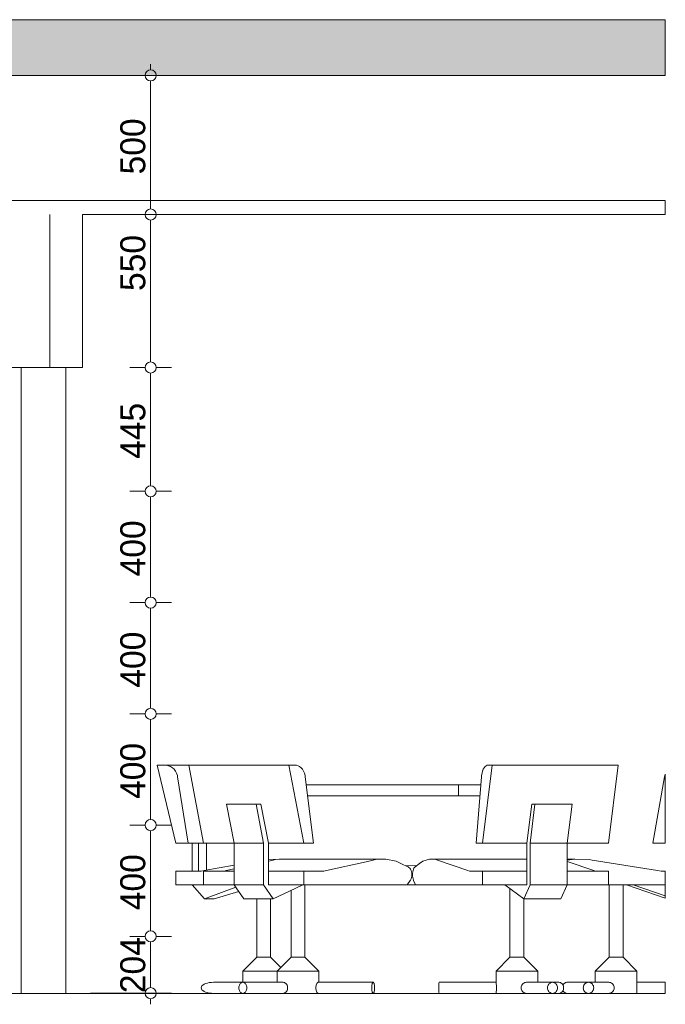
# Model space of a CAD drawing. Header units: millimetres. Extents: x -64404 to 25991, y -2758 to 46652.
# Tile 3 of 8: x -55658 to -53336, y -2040 to 1500. Entities that reach past the tile are written whole.
import ezdxf

# ---------------------------------------------------------------- set-up
doc = ezdxf.new("R2010")
doc.units = ezdxf.units.MM
doc.header["$LTSCALE"] = 50
doc.linetypes.add('B0704', pattern=[7.5, 5, -2.5])
for name, color, linetype in [('doorsnede C-C_6_ 00  Bestaand uit pl gr', 7, 'Continuous'), ('doorsnede C-C_6_ 00  Bestaand uit pl gr Doorsnede-arcering', 7, 'Continuous'), ('doorsnede C-C_6_ 22 C Binnenwanden', 7, 'Continuous'), ('doorsnede C-C_6_ 45 Plafond', 7, 'Continuous'), ('doorsnede C-C_6_ 45 Plafond.BST', 7, 'Continuous'), ('doorsnede C-C_6_ 82 Interieur', 7, 'Continuous'), ('doorsnede C-C_6_ T Maatvoering 1_ 50', 7, 'Continuous')]:
    doc.layers.add(name, color=color, linetype=linetype)
doc.styles.add('GENERATED_STYLE_1', font='swiss.ttf', dxfattribs={"width": 0.96})

msp = doc.modelspace()

# ---------------------------------------------------------------- hatches: boundary and pattern name
at = {"layer": 'doorsnede C-C_6_ 00  Bestaand uit pl gr Doorsnede-arcering', "linetype": 'Continuous', "lineweight": 0}
msp.add_hatch(color=251, dxfattribs=at).paths.add_polyline_path([(-53336.4, 1499.3), (-63567.1, 1499.3), (-63567.1, 1299.3), (-53336.4, 1299.3)], flags=0)

# ---------------------------------------------------------------- linework, layer by layer
at = {"layer": 'doorsnede C-C_6_ 00  Bestaand uit pl gr', "color": 2, "linetype": 'Continuous', "lineweight": 0}
for p, q in [((-63191.9, 1499.3), (-53336.4, 1499.3)), ((-53336.4, 1299.3), (-53336.4, 1499.3)), ((-57725.5, 1299.3), (-53336.4, 1299.3)), ((-63191.9, -2000.7), (-53336.4, -2000.7)), ((-63191.9, -2000.7), (-53336.4, -2000.7))]:
    msp.add_line(p, q, dxfattribs=at)
at = {"layer": 'doorsnede C-C_6_ 22 C Binnenwanden', "color": 251, "linetype": 'Continuous', "lineweight": 0}
for p, q in [((-55653.6, -2000.7), (-55653.6, 249.3)), ((-55492.4, 249.3), (-55492.4, -2000.7))]:
    msp.add_line(p, q, dxfattribs=at)
at = {"layer": 'doorsnede C-C_6_ 45 Plafond', "color": 2, "linetype": 'Continuous', "lineweight": 0}
for p, q in [((-55549.5, 249.3), (-55549.5, 799.3)), ((-55549.4, 249.3), (-55549.4, 799.3)), ((-55432.7, 249.3), (-55432.7, 799.3)), ((-61618.8, 249.3), (-55549.5, 249.3)), ((-55549.4, 249.3), (-55432.7, 249.3))]:
    msp.add_line(p, q, dxfattribs=at)
at = {"layer": 'doorsnede C-C_6_ 45 Plafond.BST', "color": 2, "linetype": 'Continuous', "lineweight": 0}
for p, q in [((-63191.9, 849.3), (-53388.9, 849.3)), ((-53388.9, 849.3), (-53336.4, 849.3)), ((-53336.4, 799.3), (-53336.4, 849.3)), ((-55432.7, 799.3), (-53388.9, 799.3)), ((-53388.9, 799.3), (-53336.4, 799.3))]:
    msp.add_line(p, q, dxfattribs=at)
at = {"layer": 'doorsnede C-C_6_ 82 Interieur', "color": 251, "linetype": 'Continuous', "lineweight": 0}
for p, q in [((-54150.1, 1499.6), (-54150, 1499.3)), ((-53945.3, 1499.6), (-53945.2, 1499.3)), ((-53336.4, 1499.3), (-53336.4, 1499.6)), ((-55163.9, -1180.7), (-55097.1, -1460.7)), ((-55163.5, -1180.7), (-55163.9, -1180.7)), ((-55134.4, -1180.7), (-55163.5, -1180.7)), ((-55130.6, -1180.7), (-55134.4, -1180.7)), ((-55122.9, -1182.2), (-55130.6, -1180.7)), ((-55130.6, -1180.7), (-55050, -1180.7)), ((-55115.6, -1185.1), (-55122.9, -1182.2)), ((-55108.8, -1189.5), (-55115.6, -1185.1)), ((-55102.9, -1195.1), (-55108.8, -1189.5)), ((-55097.8, -1201.8), (-55102.9, -1195.1)), ((-55093.9, -1209.4), (-55097.8, -1201.8)), ((-55050, -1180.7), (-54996.9, -1460.7)), ((-54965.7, -1180.7), (-55050, -1180.7)), ((-55028.7, -1180.7), (-55028.7, -1180.7)), ((-55023.5, -1180.7), (-55026.5, -1180.7)), ((-54689.9, -1180.7), (-54965.7, -1180.7)), ((-54689.9, -1180.7), (-54636.8, -1460.7)), ((-54689.6, -1180.7), (-54689.9, -1180.7)), ((-54666.5, -1180.7), (-54689.6, -1180.7)), ((-54663.4, -1180.7), (-54666.5, -1180.7)), ((-54657.3, -1182.2), (-54663.4, -1180.7)), ((-54651.5, -1185.1), (-54657.3, -1182.2)), ((-54646.1, -1189.5), (-54651.5, -1185.1)), ((-54641.4, -1195.1), (-54646.1, -1189.5)), ((-54637.4, -1201.8), (-54641.4, -1195.1)), ((-54634.3, -1209.4), (-54637.4, -1201.8)), ((-53995.5, -1209.4), (-53993.5, -1201.8)), ((-53959.5, -1180.7), (-53993.9, -1460.7)), ((-53993.5, -1201.8), (-53990.9, -1195.1)), ((-53990.9, -1195.1), (-53987.9, -1189.5)), ((-53987.9, -1189.5), (-53984.4, -1185.1)), ((-53984.4, -1185.1), (-53980.6, -1182.2)), ((-53980.6, -1182.2), (-53976.7, -1180.7)), ((-53976.7, -1180.7), (-53974.7, -1180.7)), ((-53974.7, -1180.7), (-53959.8, -1180.7)), ((-53959.8, -1180.7), (-53959.5, -1180.7)), ((-53506.2, -1180.7), (-53959.5, -1180.7)), ((-53506.2, -1180.7), (-53540.6, -1460.7)), ((-53523.3, -1180.7), (-53521.4, -1180.7)), ((-55091.2, -1217.6), (-55093.9, -1209.4)), ((-55090.6, -1221.9), (-55091.2, -1217.6)), ((-55052.6, -1460.7), (-55090.6, -1221.9)), ((-54632.1, -1217.6), (-54634.3, -1209.4)), ((-54631.6, -1221.9), (-54632.1, -1217.6)), ((-54601.4, -1460.7), (-54631.6, -1221.9)), ((-54016.8, -1460.7), (-53997.3, -1221.9)), ((-53997.3, -1221.9), (-53996.9, -1217.6)), ((-53996.9, -1217.6), (-53995.5, -1209.4)), ((-53381.1, -1460.7), (-53339, -1221.9)), ((-53339, -1221.9), (-53338.3, -1217.6)), ((-53338.3, -1217.6), (-53336.4, -1212.3)), ((-53336.4, -1217.6), (-53336.4, -1212.3)), ((-53336.4, -1221.9), (-53336.4, -1217.6)), ((-53336.4, -1460.7), (-53336.4, -1221.9)), ((-54628, -1250.7), (-54625.5, -1250.7)), ((-54625.5, -1250.7), (-54569.1, -1250.7)), ((-54569.1, -1250.7), (-54505.9, -1250.7)), ((-54505.9, -1250.7), (-54437.2, -1250.7)), ((-54437.2, -1250.7), (-54364.1, -1250.7)), ((-54364.1, -1250.7), (-54287.8, -1250.7)), ((-54287.8, -1250.7), (-54280.6, -1250.7)), ((-54280.6, -1250.7), (-54209.7, -1250.7)), ((-54209.7, -1250.7), (-54131.1, -1250.7)), ((-54131.1, -1250.7), (-54083.9, -1250.7)), ((-54083.9, -1250.7), (-54080.4, -1250.7)), ((-54080.4, -1250.7), (-54041.6, -1250.7)), ((-54080.4, -1290.7), (-54080.4, -1250.7)), ((-54041.6, -1250.7), (-53999.6, -1250.7)), ((-54622.9, -1290.7), (-54569.1, -1290.7)), ((-54569.1, -1290.7), (-54505.9, -1290.7)), ((-54505.9, -1290.7), (-54437.2, -1290.7)), ((-54437.2, -1290.7), (-54364.1, -1290.7)), ((-54364.1, -1290.7), (-54287.8, -1290.7)), ((-54287.8, -1290.7), (-54280.6, -1290.7)), ((-54280.6, -1290.7), (-54209.7, -1290.7)), ((-54209.7, -1290.7), (-54131.1, -1290.7)), ((-54131.1, -1290.7), (-54083.9, -1290.7)), ((-54083.9, -1290.7), (-54080.4, -1290.7)), ((-54080.4, -1290.7), (-54041.6, -1290.7)), ((-54041.6, -1290.7), (-54002.9, -1290.7)), ((-54914.1, -1320.7), (-54887.5, -1460.7)), ((-54808.2, -1320.7), (-54914.1, -1320.7)), ((-54790.5, -1320.7), (-54808.2, -1320.7)), ((-54808.2, -1320.7), (-54781.6, -1460.7)), ((-54763.9, -1460.7), (-54790.5, -1320.7)), ((-53833.9, -1460.7), (-53816.7, -1320.7)), ((-53805.3, -1320.7), (-53822.4, -1460.7)), ((-53816.7, -1320.7), (-53805.3, -1320.7)), ((-53671.9, -1320.7), (-53805.3, -1320.7)), ((-53671.9, -1320.7), (-53689.1, -1460.7)), ((-55097.1, -1460.7), (-55052.6, -1460.7)), ((-55052.6, -1460.7), (-54996.9, -1460.7)), ((-55037.7, -1460.7), (-55037.7, -1560.7)), ((-55015.4, -1560.7), (-55015.4, -1460.7)), ((-54887.5, -1460.7), (-54996.9, -1460.7)), ((-54986.5, -1557), (-54986.5, -1460.7)), ((-54887.5, -1460.7), (-54887.5, -1610.7)), ((-54781.6, -1460.7), (-54887.5, -1460.7)), ((-54781.6, -1460.7), (-54781.6, -1610.7)), ((-54636.8, -1460.7), (-54763.9, -1460.7)), ((-54763.9, -1610.7), (-54763.9, -1460.7)), ((-54636.8, -1460.7), (-54601.4, -1460.7)), ((-53993.9, -1460.7), (-54016.8, -1460.7)), ((-53833.9, -1460.7), (-53993.9, -1460.7)), ((-53833.9, -1610.7), (-53833.9, -1460.7)), ((-53822.4, -1460.7), (-53822.4, -1610.7)), ((-53689.1, -1460.7), (-53822.4, -1460.7)), ((-53540.6, -1460.7), (-53689.1, -1460.7)), ((-53689.1, -1460.7), (-53689.1, -1610.7)), ((-53381.1, -1460.7), (-53336.4, -1460.7)), ((-54725.6, -1517.6), (-54763.9, -1518.8)), ((-54746.7, -1521.7), (-54763.9, -1525.5)), ((-54738.7, -1519), (-54746.7, -1521.7)), ((-54701.6, -1517.6), (-54738.7, -1519)), ((-54721.1, -1518.4), (-54725.6, -1517.6)), ((-54725.6, -1517.6), (-54701.6, -1517.6)), ((-54341.5, -1517.6), (-54701.6, -1517.6)), ((-54386.6, -1521.7), (-54412.5, -1527.3)), ((-54378.7, -1519), (-54386.6, -1521.7)), ((-54341.5, -1517.6), (-54378.7, -1519)), ((-54304.7, -1525.3), (-54341.5, -1517.6)), ((-54208.7, -1525.3), (-54184.9, -1517.6)), ((-54184.9, -1517.6), (-54161.1, -1519)), ((-53833.9, -1517.6), (-54184.9, -1517.6)), ((-54161.1, -1519), (-54160.9, -1519)), ((-54160.9, -1519), (-54155.8, -1521.7)), ((-54155.8, -1521.7), (-54046.6, -1558.4)), ((-53689.1, -1521.7), (-53662.1, -1517.6)), ((-53689.1, -1517.6), (-53662.1, -1517.6)), ((-53662.1, -1517.6), (-53610.3, -1519)), ((-53610.3, -1519), (-53599.2, -1521.7)), ((-53599.2, -1521.7), (-53364.1, -1558.4)), ((-54887.5, -1539.9), (-54994.6, -1558.4)), ((-54887.5, -1552.3), (-54915.3, -1558.4)), ((-54412.5, -1527.3), (-54555.3, -1558.4)), ((-54287.1, -1533.6), (-54304.7, -1525.3)), ((-54262.2, -1545.3), (-54287.1, -1533.6)), ((-54229.4, -1540.4), (-54268.4, -1542.4)), ((-54261.6, -1545.5), (-54262.2, -1545.3)), ((-54258.3, -1547.7), (-54261.6, -1545.5)), ((-54255.2, -1550.7), (-54258.3, -1547.7)), ((-54252.6, -1554.4), (-54255.2, -1550.7)), ((-54250.5, -1558.7), (-54252.6, -1554.4)), ((-54243.8, -1558.7), (-54242.4, -1554.4)), ((-54242.4, -1554.4), (-54240.7, -1550.7)), ((-54240.7, -1550.7), (-54238.8, -1547.7)), ((-54238.8, -1547.7), (-54236.6, -1545.5)), ((-54236.6, -1545.5), (-54236.2, -1545.3)), ((-54236.2, -1545.3), (-54220.1, -1533.6)), ((-54220.1, -1533.6), (-54208.7, -1525.3)), ((-53689.1, -1526.2), (-53593.3, -1558.4)), ((-55021.6, -1560.7), (-55097.1, -1560.7)), ((-55097.1, -1560.7), (-55097.1, -1610.7)), ((-55006.1, -1560.7), (-55021.6, -1560.7)), ((-54994.6, -1558.4), (-55006.1, -1560.7)), ((-54996.9, -1560.7), (-54996.9, -1610.7)), ((-54887.5, -1560.7), (-54996.9, -1560.7)), ((-54915.3, -1558.4), (-54924.5, -1560.7)), ((-54636.8, -1560.7), (-54763.9, -1560.7)), ((-54576.8, -1560.7), (-54636.8, -1560.7)), ((-54636.8, -1560.7), (-54636.8, -1610.7)), ((-54564.4, -1560.7), (-54576.8, -1560.7)), ((-54555.3, -1558.4), (-54564.4, -1560.7)), ((-54252.6, -1593.1), (-54250.5, -1588.8)), ((-54248.9, -1563.5), (-54250.5, -1558.7)), ((-54250.5, -1588.8), (-54248.9, -1584.1)), ((-54247.9, -1568.6), (-54248.9, -1563.5)), ((-54248.9, -1584.1), (-54247.9, -1579)), ((-54247.6, -1573.8), (-54247.9, -1568.6)), ((-54247.9, -1579), (-54247.6, -1573.8)), ((-54245.7, -1573.8), (-54245.5, -1568.6)), ((-54245.5, -1579), (-54245.7, -1573.8)), ((-54245.5, -1568.6), (-54244.8, -1563.5)), ((-54244.8, -1584.1), (-54245.5, -1579)), ((-54244.8, -1563.5), (-54243.8, -1558.7)), ((-54243.8, -1588.8), (-54244.8, -1584.1)), ((-54242.4, -1593.1), (-54243.8, -1588.8)), ((-54046.6, -1558.4), (-54040.7, -1560.7)), ((-54040.7, -1560.7), (-54032.7, -1560.7)), ((-54032.7, -1560.7), (-53993.9, -1560.7)), ((-53993.9, -1560.7), (-53993.9, -1610.7)), ((-53833.9, -1560.7), (-53993.9, -1560.7)), ((-53540.6, -1560.7), (-53689.1, -1560.7)), ((-53593.3, -1558.4), (-53587.4, -1560.7)), ((-53540.6, -1560.7), (-53540.6, -1610.7)), ((-53364.1, -1558.4), (-53351.3, -1560.7)), ((-53351.3, -1560.7), (-53336.4, -1560.7)), ((-53336.4, -1610.7), (-53336.4, -1560.7)), ((-55097.1, -1610.7), (-54996.9, -1610.7)), ((-55037.7, -1610.7), (-54993.1, -1660.7)), ((-54887.5, -1610.7), (-54996.9, -1610.7)), ((-54993.1, -1660.7), (-54881.6, -1619)), ((-54887.5, -1610.7), (-54879.9, -1621.4)), ((-54781.6, -1610.7), (-54887.5, -1610.7)), ((-54879.9, -1621.4), (-54852.1, -1660.7)), ((-54781.6, -1610.7), (-54746.2, -1660.7)), ((-54636.8, -1610.7), (-54763.9, -1610.7)), ((-54746.2, -1660.7), (-54667.4, -1623.6)), ((-54667.4, -1623.6), (-54640, -1610.7)), ((-54636.8, -1610.7), (-54412.5, -1610.7)), ((-54632.6, -1870.7), (-54632.6, -1610.7)), ((-54412.5, -1610.7), (-54265, -1610.7)), ((-54265, -1610.7), (-54253.9, -1595)), ((-54265, -1610.7), (-54234.4, -1610.7)), ((-54253.9, -1595), (-54252.6, -1593.1)), ((-54241.6, -1595), (-54242.4, -1593.1)), ((-54234.4, -1610.7), (-54241.6, -1595)), ((-54161.1, -1610.7), (-54234.4, -1610.7)), ((-53993.9, -1610.7), (-54161.1, -1610.7)), ((-53833.9, -1610.7), (-53993.9, -1610.7)), ((-53845.3, -1660.7), (-53914.1, -1610.7)), ((-53895.3, -1870.7), (-53895.3, -1624.4)), ((-53822.4, -1610.7), (-53845.3, -1660.7)), ((-53689.1, -1610.7), (-53822.4, -1610.7)), ((-53689.1, -1610.7), (-53712, -1660.7)), ((-53540.6, -1610.7), (-53689.1, -1610.7)), ((-53336.4, -1610.7), (-53540.6, -1610.7)), ((-53538.2, -1870.7), (-53538.2, -1610.7)), ((-53488.2, -1870.7), (-53488.2, -1610.7)), ((-53336.4, -1657.8), (-53475.8, -1610.7)), ((-53336.4, -1649.7), (-53451.9, -1610.7)), ((-53336.4, -1649.7), (-53336.4, -1610.7)), ((-54993.1, -1660.7), (-54958.5, -1660.7)), ((-54958.5, -1660.7), (-54870.6, -1634.6)), ((-54824.5, -1660.7), (-54852.1, -1660.7)), ((-54746.2, -1660.7), (-54824.5, -1660.7)), ((-54805.8, -1870.7), (-54805.8, -1660.7)), ((-54755.9, -1870.7), (-54755.9, -1660.7)), ((-54682.4, -1870.7), (-54682.4, -1630.7)), ((-53845.3, -1870.7), (-53845.3, -1660.7)), ((-53712, -1660.7), (-53845.3, -1660.7)), ((-53336.4, -1657.8), (-53336.4, -1649.7)), ((-54855.8, -1920.7), (-54805.8, -1870.7)), ((-54805.2, -1870.7), (-54805.8, -1870.7)), ((-54803.9, -1870.7), (-54805.2, -1870.7)), ((-54801.8, -1870.7), (-54803.9, -1870.7)), ((-54799.2, -1870.7), (-54801.8, -1870.7)), ((-54795.9, -1870.7), (-54799.2, -1870.7)), ((-54792.2, -1870.7), (-54795.9, -1870.7)), ((-54788.2, -1870.7), (-54792.2, -1870.7)), ((-54783.9, -1870.7), (-54788.2, -1870.7)), ((-54779.6, -1870.7), (-54783.9, -1870.7)), ((-54775.3, -1870.7), (-54779.6, -1870.7)), ((-54771.1, -1870.7), (-54775.3, -1870.7)), ((-54767.3, -1870.7), (-54771.1, -1870.7)), ((-54763.8, -1870.7), (-54767.3, -1870.7)), ((-54760.9, -1870.7), (-54763.8, -1870.7)), ((-54758.6, -1870.7), (-54760.9, -1870.7)), ((-54757, -1870.7), (-54758.6, -1870.7)), ((-54756.1, -1870.7), (-54757, -1870.7)), ((-54755.9, -1870.7), (-54756.1, -1870.7)), ((-54719.1, -1907.5), (-54755.9, -1870.7)), ((-54732.2, -1920.7), (-54682.4, -1870.7)), ((-54681.7, -1870.7), (-54682.4, -1870.7)), ((-54680.2, -1870.7), (-54681.7, -1870.7)), ((-54678, -1870.7), (-54680.2, -1870.7)), ((-54675.2, -1870.7), (-54678, -1870.7)), ((-54671.9, -1870.7), (-54675.2, -1870.7)), ((-54668.1, -1870.7), (-54671.9, -1870.7)), ((-54664, -1870.7), (-54668.1, -1870.7)), ((-54659.7, -1870.7), (-54664, -1870.7)), ((-54655.4, -1870.7), (-54659.7, -1870.7)), ((-54651.1, -1870.7), (-54655.4, -1870.7)), ((-54647, -1870.7), (-54651.1, -1870.7)), ((-54643.2, -1870.7), (-54647, -1870.7)), ((-54639.8, -1870.7), (-54643.2, -1870.7)), ((-54637, -1870.7), (-54639.8, -1870.7)), ((-54634.9, -1870.7), (-54637, -1870.7)), ((-54633.4, -1870.7), (-54634.9, -1870.7)), ((-54632.6, -1870.7), (-54633.4, -1870.7)), ((-54582.8, -1920.7), (-54632.6, -1870.7)), ((-53945.2, -1920.7), (-53895.3, -1870.7)), ((-53895.1, -1870.7), (-53895.3, -1870.7)), ((-53894.2, -1870.7), (-53895.1, -1870.7)), ((-53892.5, -1870.7), (-53894.2, -1870.7)), ((-53890.2, -1870.7), (-53892.5, -1870.7)), ((-53887.3, -1870.7), (-53890.2, -1870.7)), ((-53883.8, -1870.7), (-53887.3, -1870.7)), ((-53880, -1870.7), (-53883.8, -1870.7)), ((-53875.8, -1870.7), (-53880, -1870.7)), ((-53871.5, -1870.7), (-53875.8, -1870.7)), ((-53867.1, -1870.7), (-53871.5, -1870.7)), ((-53862.9, -1870.7), (-53867.1, -1870.7)), ((-53858.8, -1870.7), (-53862.9, -1870.7)), ((-53855.2, -1870.7), (-53858.8, -1870.7)), ((-53851.9, -1870.7), (-53855.2, -1870.7)), ((-53849.3, -1870.7), (-53851.9, -1870.7)), ((-53847.2, -1870.7), (-53849.3, -1870.7)), ((-53845.9, -1870.7), (-53847.2, -1870.7)), ((-53845.3, -1870.7), (-53845.9, -1870.7)), ((-53795.4, -1920.7), (-53845.3, -1870.7)), ((-53588.2, -1920.7), (-53538.2, -1870.7)), ((-53537.9, -1870.7), (-53538.2, -1870.7)), ((-53536.8, -1870.7), (-53537.9, -1870.7)), ((-53535, -1870.7), (-53536.8, -1870.7)), ((-53532.6, -1870.7), (-53535, -1870.7)), ((-53529.5, -1870.7), (-53532.6, -1870.7)), ((-53526, -1870.7), (-53529.5, -1870.7)), ((-53522.1, -1870.7), (-53526, -1870.7)), ((-53517.9, -1870.7), (-53522.1, -1870.7)), ((-53513.6, -1870.7), (-53517.9, -1870.7)), ((-53509.2, -1870.7), (-53513.6, -1870.7)), ((-53505, -1870.7), (-53509.2, -1870.7)), ((-53501, -1870.7), (-53505, -1870.7)), ((-53497.4, -1870.7), (-53501, -1870.7)), ((-53494.3, -1870.7), (-53497.4, -1870.7)), ((-53491.7, -1870.7), (-53494.3, -1870.7)), ((-53489.8, -1870.7), (-53491.7, -1870.7)), ((-53488.6, -1870.7), (-53489.8, -1870.7)), ((-53488.2, -1870.7), (-53488.6, -1870.7)), ((-53438.2, -1920.7), (-53488.2, -1870.7)), ((-54854, -1920.7), (-54855.8, -1920.7)), ((-54855.8, -1960.7), (-54855.8, -1920.7)), ((-54849.9, -1920.7), (-54854, -1920.7)), ((-54843.8, -1920.7), (-54849.9, -1920.7)), ((-54835.7, -1920.7), (-54843.8, -1920.7)), ((-54826, -1920.7), (-54835.7, -1920.7)), ((-54814.9, -1920.7), (-54826, -1920.7)), ((-54802.8, -1920.7), (-54814.9, -1920.7)), ((-54790, -1920.7), (-54802.8, -1920.7)), ((-54776.9, -1920.7), (-54790, -1920.7)), ((-54764, -1920.7), (-54776.9, -1920.7)), ((-54751.6, -1920.7), (-54764, -1920.7)), ((-54740, -1920.7), (-54751.6, -1920.7)), ((-54732.2, -1920.7), (-54740, -1920.7)), ((-54730, -1920.7), (-54732.2, -1920.7)), ((-54732.2, -1960.7), (-54732.2, -1920.7)), ((-54725.5, -1920.7), (-54730, -1920.7)), ((-54719, -1920.7), (-54725.5, -1920.7)), ((-54710.6, -1920.7), (-54719, -1920.7)), ((-54700.6, -1920.7), (-54710.6, -1920.7)), ((-54689.3, -1920.7), (-54700.6, -1920.7)), ((-54677, -1920.7), (-54689.3, -1920.7)), ((-54664.2, -1920.7), (-54677, -1920.7)), ((-54651.1, -1920.7), (-54664.2, -1920.7)), ((-54638.2, -1920.7), (-54651.1, -1920.7)), ((-54625.9, -1920.7), (-54638.2, -1920.7)), ((-54614.6, -1920.7), (-54625.9, -1920.7)), ((-54604.5, -1920.7), (-54614.6, -1920.7)), ((-54596.1, -1920.7), (-54604.5, -1920.7)), ((-54589.6, -1920.7), (-54596.1, -1920.7)), ((-54585.1, -1920.7), (-54589.6, -1920.7)), ((-54582.8, -1920.7), (-54585.1, -1920.7)), ((-54582.8, -1960.7), (-54582.8, -1920.7)), ((-53944.7, -1920.7), (-53945.2, -1920.7)), ((-53945.2, -1962), (-53945.2, -1920.7)), ((-53941.9, -1920.7), (-53944.7, -1920.7)), ((-53937, -1920.7), (-53941.9, -1920.7)), ((-53930, -1920.7), (-53937, -1920.7)), ((-53921.2, -1920.7), (-53930, -1920.7)), ((-53910.9, -1920.7), (-53921.2, -1920.7)), ((-53899.3, -1920.7), (-53910.9, -1920.7)), ((-53886.8, -1920.7), (-53899.3, -1920.7)), ((-53873.9, -1920.7), (-53886.8, -1920.7)), ((-53860.8, -1920.7), (-53873.9, -1920.7)), ((-53848, -1920.7), (-53860.8, -1920.7)), ((-53835.9, -1920.7), (-53848, -1920.7)), ((-53824.9, -1920.7), (-53835.9, -1920.7)), ((-53815.2, -1920.7), (-53824.9, -1920.7)), ((-53807.2, -1920.7), (-53815.2, -1920.7)), ((-53801.1, -1920.7), (-53807.2, -1920.7)), ((-53797.1, -1920.7), (-53801.1, -1920.7)), ((-53795.4, -1920.7), (-53797.1, -1920.7)), ((-53795.4, -1960.7), (-53795.4, -1920.7)), ((-53587.2, -1920.7), (-53588.2, -1920.7)), ((-53588.2, -1960.7), (-53588.2, -1920.7)), ((-53584, -1920.7), (-53587.2, -1920.7)), ((-53578.7, -1920.7), (-53584, -1920.7)), ((-53571.3, -1920.7), (-53578.7, -1920.7)), ((-53562.2, -1920.7), (-53571.3, -1920.7)), ((-53551.6, -1920.7), (-53562.2, -1920.7)), ((-53539.9, -1920.7), (-53551.6, -1920.7)), ((-53527.3, -1920.7), (-53539.9, -1920.7)), ((-53514.3, -1920.7), (-53527.3, -1920.7)), ((-53501.2, -1920.7), (-53514.3, -1920.7)), ((-53488.6, -1920.7), (-53501.2, -1920.7)), ((-53476.6, -1920.7), (-53488.6, -1920.7)), ((-53465.8, -1920.7), (-53476.6, -1920.7)), ((-53456.4, -1920.7), (-53465.8, -1920.7)), ((-53448.8, -1920.7), (-53456.4, -1920.7)), ((-53443.1, -1920.7), (-53448.8, -1920.7)), ((-53439.5, -1920.7), (-53443.1, -1920.7)), ((-53438.2, -1920.7), (-53439.5, -1920.7)), ((-53438.2, -1965.5), (-53438.2, -1920.7)), ((-55004.8, -1977.2), (-55005.4, -1980.7)), ((-55005.4, -1980.7), (-55004.8, -1984.2)), ((-55002.8, -1973.8), (-55004.8, -1977.2)), ((-54999.5, -1970.7), (-55002.8, -1973.8)), ((-54995.1, -1967.8), (-54999.5, -1970.7)), ((-54989.7, -1965.4), (-54995.1, -1967.8)), ((-54983.4, -1963.4), (-54989.7, -1965.4)), ((-54976.4, -1961.9), (-54983.4, -1963.4)), ((-54969, -1961), (-54976.4, -1961.9)), ((-54961.4, -1960.7), (-54969, -1961)), ((-54855.8, -1960.7), (-54961.4, -1960.7)), ((-54869.9, -1980.7), (-54869.7, -1977.2)), ((-54869.7, -1984.2), (-54869.9, -1980.7)), ((-54869.7, -1977.2), (-54869.1, -1973.8)), ((-54869.1, -1973.8), (-54868, -1970.7)), ((-54868, -1970.7), (-54866.6, -1967.8)), ((-54866.6, -1967.8), (-54864.9, -1965.4)), ((-54864.9, -1965.4), (-54862.9, -1963.4)), ((-54862.9, -1963.4), (-54860.6, -1961.9)), ((-54860.6, -1961.9), (-54858.2, -1961)), ((-54858.2, -1961), (-54855.8, -1960.7)), ((-54855.8, -1960.7), (-54853.3, -1961)), ((-54773.7, -1960.7), (-54855.8, -1960.7)), ((-54853.3, -1961), (-54851, -1961.9)), ((-54851, -1961.9), (-54848.7, -1963.4)), ((-54848.7, -1963.4), (-54846.7, -1965.4)), ((-54846.7, -1965.4), (-54845, -1967.8)), ((-54845, -1967.8), (-54843.6, -1970.7)), ((-54843.6, -1970.7), (-54842.5, -1973.8)), ((-54842.5, -1973.8), (-54841.9, -1977.2)), ((-54841.9, -1977.2), (-54841.7, -1980.7)), ((-54841.7, -1980.7), (-54841.9, -1984.2)), ((-54710.6, -1960.7), (-54773.7, -1960.7)), ((-54710.6, -1960.7), (-54708.1, -1961)), ((-54708.1, -1961), (-54705.6, -1961.9)), ((-54705.6, -1961.9), (-54703.1, -1963.4)), ((-54703.1, -1963.4), (-54700.8, -1965.4)), ((-54700.8, -1965.4), (-54698.7, -1967.8)), ((-54698.7, -1967.8), (-54696.9, -1970.7)), ((-54696.9, -1970.7), (-54695.7, -1973.8)), ((-54695.7, -1973.8), (-54694.8, -1977.2)), ((-54694.8, -1977.2), (-54694.6, -1980.7)), ((-54694.6, -1980.7), (-54694.8, -1984.2)), ((-54592.9, -1980.7), (-54592.8, -1977.2)), ((-54592.8, -1984.2), (-54592.9, -1980.7)), ((-54592.8, -1977.2), (-54592.3, -1973.8)), ((-54592.3, -1973.8), (-54591.6, -1970.7)), ((-54591.6, -1970.7), (-54590.6, -1967.8)), ((-54590.6, -1967.8), (-54589.5, -1965.4)), ((-54589.5, -1965.4), (-54588.3, -1963.4)), ((-54588.3, -1963.4), (-54587.2, -1961.9)), ((-54587.2, -1961.9), (-54586.1, -1961)), ((-54586.1, -1961), (-54585.1, -1960.7)), ((-54585.1, -1960.7), (-54387.2, -1960.7)), ((-54392.4, -1980.7), (-54392.3, -1977.2)), ((-54392.3, -1984.2), (-54392.4, -1980.7)), ((-54392.3, -1977.2), (-54392, -1973.8)), ((-54392, -1973.8), (-54391.7, -1970.7)), ((-54391.7, -1970.7), (-54391.1, -1967.8)), ((-54391.1, -1967.8), (-54390.5, -1965.4)), ((-54390.5, -1965.4), (-54389.8, -1963.4)), ((-54389.8, -1963.4), (-54388.9, -1961.9)), ((-54388.9, -1961.9), (-54388.1, -1961)), ((-54388.1, -1961), (-54387.2, -1960.7)), ((-54387.2, -1960.7), (-54386.2, -1961)), ((-54386.2, -1961), (-54385.4, -1961.9)), ((-54385.4, -1961.9), (-54384.5, -1963.4)), ((-54384.5, -1963.4), (-54383.8, -1965.4)), ((-54383.8, -1965.4), (-54383.2, -1967.8)), ((-54383.2, -1967.8), (-54382.6, -1970.7)), ((-54382.6, -1970.7), (-54382.3, -1973.8)), ((-54382.3, -1973.8), (-54382, -1977.2)), ((-54382, -1977.2), (-54381.9, -1980.7)), ((-54381.9, -1980.7), (-54382, -1984.2)), ((-54150.8, -1970.7), (-54150.9, -1973.8)), ((-54150.9, -1973.8), (-54150.9, -1977.2)), ((-54150.9, -1977.2), (-54150.9, -1980.7)), ((-54150.9, -1980.7), (-54150.9, -1984.2)), ((-54150.7, -1967.8), (-54150.8, -1970.7)), ((-54150.6, -1965.4), (-54150.7, -1967.8)), ((-54150.5, -1963.4), (-54150.6, -1965.4)), ((-54150.3, -1961.9), (-54150.5, -1963.4)), ((-54150.1, -1961), (-54150.3, -1961.6)), ((-54150.3, -1961.6), (-54150.3, -1961.9)), ((-54150, -1960.7), (-54150.1, -1961)), ((-54030.1, -1960.7), (-54150, -1960.7)), ((-53945.2, -1960.7), (-54030.1, -1960.7)), ((-53945.2, -1960.7), (-53945.3, -1961)), ((-53945.3, -1961), (-53945.2, -1961.9)), ((-53945.2, -1961.9), (-53945, -1963.4)), ((-53945, -1963.4), (-53944.7, -1965.4)), ((-53944.7, -1965.4), (-53944.7, -1965.5)), ((-53944.7, -1965.5), (-53944.4, -1967.8)), ((-53944.4, -1967.8), (-53944, -1970.7)), ((-53944, -1970.7), (-53943.7, -1973.8)), ((-53943.7, -1973.8), (-53943.5, -1977.2)), ((-53943.5, -1977.2), (-53943.5, -1980.7)), ((-53943.5, -1980.7), (-53943.5, -1984.2)), ((-53855, -1980.7), (-53854.7, -1977.2)), ((-53854.7, -1984.2), (-53855, -1980.7)), ((-53854.7, -1977.2), (-53853.7, -1973.8)), ((-53853.7, -1973.8), (-53852.3, -1970.7)), ((-53852.3, -1970.7), (-53850.3, -1967.8)), ((-53850.3, -1967.8), (-53847.9, -1965.4)), ((-53847.9, -1965.4), (-53845.1, -1963.4)), ((-53845.1, -1963.4), (-53842.2, -1961.9)), ((-53842.2, -1961.9), (-53839.1, -1961)), ((-53839.1, -1961), (-53835.9, -1960.7)), ((-53835.9, -1960.7), (-53742, -1960.7)), ((-53759.8, -1980.7), (-53759.5, -1977.2)), ((-53759.5, -1984.2), (-53759.8, -1980.7)), ((-53759.5, -1977.2), (-53758.7, -1973.8)), ((-53758.7, -1973.8), (-53757.4, -1970.7)), ((-53757.4, -1970.7), (-53755.6, -1967.8)), ((-53755.6, -1967.8), (-53753.5, -1965.4)), ((-53753.5, -1965.4), (-53750.9, -1963.4)), ((-53750.9, -1963.4), (-53748.1, -1961.9)), ((-53748.1, -1961.9), (-53745.1, -1961)), ((-53745.1, -1961), (-53742, -1960.7)), ((-53742, -1960.7), (-53718.9, -1960.7)), ((-53742, -1960.7), (-53738.9, -1961)), ((-53738.9, -1961), (-53735.9, -1961.9)), ((-53735.9, -1961.9), (-53733.1, -1963.4)), ((-53733.1, -1963.4), (-53730.6, -1965.4)), ((-53730.6, -1965.4), (-53728.4, -1967.8)), ((-53728.4, -1967.8), (-53726.6, -1970.7)), ((-53726.6, -1970.7), (-53725.3, -1973.8)), ((-53725.3, -1973.8), (-53724.5, -1977.2)), ((-53724.5, -1977.2), (-53724.3, -1980.7)), ((-53724.3, -1980.7), (-53724.5, -1984.2)), ((-53716, -1961), (-53718.9, -1960.7)), ((-53713.1, -1961.9), (-53716, -1961)), ((-53710.5, -1963.4), (-53713.1, -1961.9)), ((-53708.1, -1965.4), (-53710.5, -1963.4)), ((-53706, -1967.8), (-53708.1, -1965.4)), ((-53704.3, -1970.7), (-53706, -1967.8)), ((-53703.1, -1973.8), (-53704.3, -1970.7)), ((-53703.5, -1970.7), (-53703.9, -1971.8)), ((-53702, -1967.8), (-53703.5, -1970.7)), ((-53702.3, -1977.2), (-53703.1, -1973.8)), ((-53702.1, -1980.7), (-53702.3, -1977.2)), ((-53702.3, -1984.2), (-53702.1, -1980.7)), ((-53700.1, -1965.4), (-53702, -1967.8)), ((-53697.8, -1963.4), (-53700.1, -1965.4)), ((-53695.4, -1961.9), (-53697.8, -1963.4)), ((-53692.8, -1961), (-53695.4, -1961.9)), ((-53690.1, -1960.7), (-53692.8, -1961)), ((-53612.7, -1960.7), (-53690.1, -1960.7)), ((-53631.4, -1980.7), (-53631.1, -1977.2)), ((-53631.1, -1984.2), (-53631.4, -1980.7)), ((-53631.1, -1977.2), (-53630.3, -1973.8)), ((-53630.3, -1973.8), (-53628.9, -1970.7)), ((-53628.9, -1970.7), (-53627.1, -1967.8)), ((-53627.1, -1967.8), (-53624.8, -1965.4)), ((-53624.8, -1965.4), (-53622.1, -1963.4)), ((-53622.1, -1963.4), (-53619.1, -1961.9)), ((-53619.1, -1961.9), (-53616, -1961)), ((-53616, -1961), (-53612.7, -1960.7)), ((-53612.7, -1960.7), (-53609.5, -1961)), ((-53539.9, -1960.7), (-53612.7, -1960.7)), ((-53609.5, -1961), (-53606.3, -1961.9)), ((-53606.3, -1961.9), (-53603.4, -1963.4)), ((-53603.4, -1963.4), (-53600.7, -1965.4)), ((-53600.7, -1965.4), (-53598.4, -1967.8)), ((-53598.4, -1967.8), (-53596.5, -1970.7)), ((-53596.5, -1970.7), (-53595.2, -1973.8)), ((-53595.2, -1973.8), (-53594.3, -1977.2)), ((-53594.3, -1977.2), (-53594, -1980.7)), ((-53594, -1980.7), (-53594.3, -1984.2)), ((-53539.9, -1960.7), (-53536.6, -1961)), ((-53536.6, -1961), (-53533.4, -1961.9)), ((-53533.4, -1961.9), (-53530.3, -1963.4)), ((-53530.3, -1963.4), (-53527.5, -1965.4)), ((-53527.5, -1965.4), (-53525, -1967.8)), ((-53525, -1967.8), (-53523, -1970.7)), ((-53523, -1970.7), (-53521.4, -1973.8)), ((-53521.4, -1973.8), (-53520.5, -1977.2)), ((-53520.5, -1977.2), (-53520.2, -1980.7)), ((-53520.2, -1980.7), (-53520.5, -1984.2)), ((-53438.7, -1980.7), (-53438.6, -1977.2)), ((-53438.6, -1984.2), (-53438.7, -1980.7)), ((-53438.6, -1977.2), (-53438.5, -1973.8)), ((-53438.5, -1973.8), (-53438.4, -1970.7)), ((-53438.4, -1970.7), (-53438.3, -1967.8)), ((-53438.3, -1967.8), (-53438.2, -1965.6)), ((-53438.2, -1960.7), (-53336.4, -1960.7)), ((-53438.2, -1965.4), (-53438.2, -1965.1)), ((-53438.2, -1965.6), (-53438.2, -1965.4)), ((-53336.4, -1961), (-53336.4, -1960.7)), ((-53336.4, -1961.9), (-53336.4, -1961)), ((-53336.4, -1963.4), (-53336.4, -1961.9)), ((-53336.4, -1965.4), (-53336.4, -1963.4)), ((-53336.4, -1967.8), (-53336.4, -1965.4)), ((-53336.4, -1970.7), (-53336.4, -1967.8)), ((-53336.4, -1973.8), (-53336.4, -1970.7)), ((-53336.4, -1977.2), (-53336.4, -1973.8)), ((-53336.4, -1980.7), (-53336.4, -1977.2)), ((-53336.4, -1984.2), (-53336.4, -1980.7)), ((-55004.8, -1984.2), (-55002.8, -1987.5)), ((-55002.8, -1987.5), (-54999.5, -1990.7)), ((-54999.5, -1990.7), (-54995.1, -1993.5)), ((-54995.1, -1993.5), (-54989.7, -1996)), ((-54989.7, -1996), (-54983.4, -1998)), ((-54983.4, -1998), (-54976.4, -1999.5)), ((-54976.4, -1999.5), (-54969, -2000.4)), ((-54969, -2000.4), (-54961.4, -2000.7)), ((-54869.1, -1987.5), (-54869.7, -1984.2)), ((-54868, -1990.7), (-54869.1, -1987.5)), ((-54866.6, -1993.5), (-54868, -1990.7)), ((-54864.9, -1996), (-54866.6, -1993.5)), ((-54862.9, -1998), (-54864.9, -1996)), ((-54860.6, -1999.5), (-54862.9, -1998)), ((-54858.2, -2000.4), (-54860.6, -1999.5)), ((-54855.8, -2000.7), (-54858.2, -2000.4)), ((-54853.3, -2000.4), (-54855.8, -2000.7)), ((-54851, -1999.5), (-54853.3, -2000.4)), ((-54848.7, -1998), (-54851, -1999.5)), ((-54846.7, -1996), (-54848.7, -1998)), ((-54845, -1993.5), (-54846.7, -1996)), ((-54843.6, -1990.7), (-54845, -1993.5)), ((-54842.5, -1987.5), (-54843.6, -1990.7)), ((-54841.9, -1984.2), (-54842.5, -1987.5)), ((-54708.1, -2000.4), (-54710.6, -2000.7)), ((-54705.6, -1999.5), (-54708.1, -2000.4)), ((-54703.1, -1998), (-54705.6, -1999.5)), ((-54700.8, -1996), (-54703.1, -1998)), ((-54698.7, -1993.5), (-54700.8, -1996)), ((-54696.9, -1990.7), (-54698.7, -1993.5)), ((-54695.7, -1987.5), (-54696.9, -1990.7)), ((-54694.8, -1984.2), (-54695.7, -1987.5)), ((-54592.3, -1987.5), (-54592.8, -1984.2)), ((-54591.6, -1990.7), (-54592.3, -1987.5)), ((-54590.6, -1993.5), (-54591.6, -1990.7)), ((-54589.5, -1996), (-54590.6, -1993.5)), ((-54588.3, -1998), (-54589.5, -1996)), ((-54587.2, -1999.5), (-54588.3, -1998)), ((-54586.1, -2000.4), (-54587.2, -1999.5)), ((-54585.1, -2000.7), (-54586.1, -2000.4)), ((-54392, -1987.5), (-54392.3, -1984.2)), ((-54391.7, -1990.7), (-54392, -1987.5)), ((-54391.1, -1993.5), (-54391.7, -1990.7)), ((-54390.5, -1996), (-54391.1, -1993.5)), ((-54389.8, -1998), (-54390.5, -1996)), ((-54388.9, -1999.5), (-54389.8, -1998)), ((-54388.1, -2000.4), (-54388.9, -1999.5)), ((-54387.2, -2000.7), (-54388.1, -2000.4)), ((-54386.2, -2000.4), (-54387.2, -2000.7)), ((-54385.4, -1999.5), (-54386.2, -2000.4)), ((-54384.5, -1998), (-54385.4, -1999.5)), ((-54383.8, -1996), (-54384.5, -1998)), ((-54383.2, -1993.5), (-54383.8, -1996)), ((-54382.6, -1990.7), (-54383.2, -1993.5)), ((-54382.3, -1987.5), (-54382.6, -1990.7)), ((-54382, -1984.2), (-54382.3, -1987.5)), ((-54150.9, -1984.2), (-54150.9, -1987.5)), ((-54150.9, -1987.5), (-54150.8, -1990.7)), ((-54150.8, -1990.7), (-54150.7, -1993.5)), ((-54150.7, -1993.5), (-54150.6, -1996)), ((-54150.6, -1996), (-54150.5, -1998)), ((-54150.5, -1998), (-54150.3, -1999.5)), ((-54150.3, -1999.5), (-54150.3, -1999.8)), ((-54150.3, -1999.8), (-54150.1, -2000.4)), ((-54150.1, -2000.4), (-54150, -2000.7)), ((-53945.2, -1999.5), (-53945.3, -2000.4)), ((-53945.3, -2000.4), (-53945.2, -2000.7)), ((-53945, -1998), (-53945.2, -1999.5)), ((-53945.2, -2000.7), (-53945.2, -1999.4)), ((-53944.7, -1996), (-53945, -1998)), ((-53944.4, -1993.5), (-53944.7, -1995.8)), ((-53944.7, -1995.8), (-53944.7, -1996)), ((-53944, -1990.7), (-53944.4, -1993.5)), ((-53943.7, -1987.5), (-53944, -1990.7)), ((-53943.5, -1984.2), (-53943.7, -1987.5)), ((-53853.7, -1987.5), (-53854.7, -1984.2)), ((-53852.3, -1990.7), (-53853.7, -1987.5)), ((-53850.3, -1993.5), (-53852.3, -1990.7)), ((-53847.9, -1996), (-53850.3, -1993.5)), ((-53845.1, -1998), (-53847.9, -1996)), ((-53842.2, -1999.5), (-53845.1, -1998)), ((-53839.1, -2000.4), (-53842.2, -1999.5)), ((-53835.9, -2000.7), (-53839.1, -2000.4)), ((-53758.7, -1987.5), (-53759.5, -1984.2)), ((-53757.4, -1990.7), (-53758.7, -1987.5)), ((-53755.6, -1993.5), (-53757.4, -1990.7)), ((-53753.5, -1996), (-53755.6, -1993.5)), ((-53750.9, -1998), (-53753.5, -1996)), ((-53748.1, -1999.5), (-53750.9, -1998)), ((-53745.1, -2000.4), (-53748.1, -1999.5)), ((-53742, -2000.7), (-53745.1, -2000.4)), ((-53738.9, -2000.4), (-53742, -2000.7)), ((-53735.9, -1999.5), (-53738.9, -2000.4)), ((-53733.1, -1998), (-53735.9, -1999.5)), ((-53730.6, -1996), (-53733.1, -1998)), ((-53728.4, -1993.5), (-53730.6, -1996)), ((-53726.6, -1990.7), (-53728.4, -1993.5)), ((-53725.3, -1987.5), (-53726.6, -1990.7)), ((-53724.5, -1984.2), (-53725.3, -1987.5)), ((-53718.9, -2000.7), (-53716, -2000.4)), ((-53716, -2000.4), (-53713.1, -1999.5)), ((-53713.1, -1999.5), (-53710.5, -1998)), ((-53710.5, -1998), (-53708.1, -1996)), ((-53708.1, -1996), (-53706, -1993.5)), ((-53706, -1993.5), (-53704.3, -1990.7)), ((-53704.3, -1990.7), (-53703.1, -1987.5)), ((-53703.9, -1989.6), (-53703.5, -1990.7)), ((-53703.5, -1990.7), (-53702, -1993.5)), ((-53703.1, -1987.5), (-53702.3, -1984.2)), ((-53702, -1993.5), (-53700.1, -1996)), ((-53700.1, -1996), (-53697.8, -1998)), ((-53697.8, -1998), (-53695.4, -1999.5)), ((-53695.4, -1999.5), (-53692.8, -2000.4)), ((-53692.8, -2000.4), (-53690.1, -2000.7)), ((-53630.3, -1987.5), (-53631.1, -1984.2)), ((-53628.9, -1990.7), (-53630.3, -1987.5)), ((-53627.1, -1993.5), (-53628.9, -1990.7)), ((-53624.8, -1996), (-53627.1, -1993.5)), ((-53622.1, -1998), (-53624.8, -1996)), ((-53619.1, -1999.5), (-53622.1, -1998)), ((-53616, -2000.4), (-53619.1, -1999.5)), ((-53612.7, -2000.7), (-53616, -2000.4)), ((-53609.5, -2000.4), (-53612.7, -2000.7)), ((-53606.3, -1999.5), (-53609.5, -2000.4)), ((-53603.4, -1998), (-53606.3, -1999.5)), ((-53600.7, -1996), (-53603.4, -1998)), ((-53598.4, -1993.5), (-53600.7, -1996)), ((-53596.5, -1990.7), (-53598.4, -1993.5)), ((-53595.2, -1987.5), (-53596.5, -1990.7)), ((-53594.3, -1984.2), (-53595.2, -1987.5)), ((-53536.6, -2000.4), (-53539.9, -2000.7)), ((-53533.4, -1999.5), (-53536.6, -2000.4)), ((-53530.3, -1998), (-53533.4, -1999.5)), ((-53527.5, -1996), (-53530.3, -1998)), ((-53525, -1993.5), (-53527.5, -1996)), ((-53523, -1990.7), (-53525, -1993.5)), ((-53521.4, -1987.5), (-53523, -1990.7)), ((-53520.5, -1984.2), (-53521.4, -1987.5)), ((-53438.5, -1987.5), (-53438.6, -1984.2)), ((-53438.4, -1990.7), (-53438.5, -1987.5)), ((-53438.3, -1993.5), (-53438.4, -1990.7)), ((-53438.2, -1995.9), (-53438.3, -1993.5)), ((-53438.2, -2000.7), (-53438.2, -1995.8)), ((-53438.2, -1996), (-53438.2, -1995.9)), ((-53438.2, -1996.2), (-53438.2, -1996)), ((-53336.4, -1987.5), (-53336.4, -1984.2)), ((-53336.4, -1990.7), (-53336.4, -1987.5)), ((-53336.4, -1993.5), (-53336.4, -1990.7)), ((-53336.4, -1996), (-53336.4, -1993.5)), ((-53336.4, -1998), (-53336.4, -1996)), ((-53336.4, -1999.5), (-53336.4, -1998)), ((-53336.4, -2000.4), (-53336.4, -1999.5)), ((-53336.4, -2000.7), (-53336.4, -2000.4))]:
    msp.add_line(p, q, dxfattribs=at)
at = {"layer": 'doorsnede C-C_6_ T Maatvoering 1_ 50', "color": 9, "linetype": 'Continuous', "lineweight": 0}
for p, q in [((-55187.4, 1319.3), (-55187.4, 1339.3)), ((-55207.4, 1299.3), (-55262.4, 1299.3)), ((-55187.4, 819.3), (-55187.4, 1279.3)), ((-55112.4, 1299.3), (-55167.4, 1299.3)), ((-55207.4, 799.3), (-55262.4, 799.3)), ((-55187.4, 269.3), (-55187.4, 779.3)), ((-55112.4, 799.3), (-55167.4, 799.3)), ((-55207.4, 249.3), (-55262.4, 249.3)), ((-55112.4, 249.3), (-55167.4, 249.3)), ((-55187.4, -175.7), (-55187.4, 229.3)), ((-55207.4, -195.7), (-55262.4, -195.7)), ((-55112.4, -195.7), (-55167.4, -195.7)), ((-55187.4, -575.7), (-55187.4, -215.7)), ((-55207.4, -595.7), (-55262.4, -595.7)), ((-55112.4, -595.7), (-55167.4, -595.7)), ((-55187.4, -975.7), (-55187.4, -615.7)), ((-55207.4, -995.7), (-55262.4, -995.7)), ((-55187.4, -1375.7), (-55187.4, -1015.7)), ((-55112.4, -995.7), (-55167.4, -995.7)), ((-55207.4, -1395.7), (-55262.4, -1395.7)), ((-55187.4, -1775.7), (-55187.4, -1415.7)), ((-55112.4, -1395.7), (-55167.4, -1395.7)), ((-55207.4, -1795.7), (-55262.4, -1795.7)), ((-55112.4, -1795.7), (-55167.4, -1795.7)), ((-55187.4, -1979.9), (-55187.4, -1815.7)), ((-55207.4, -1999.9), (-55262.4, -1999.9)), ((-55112.4, -1999.9), (-55167.4, -1999.9)), ((-55187.4, -2039.9), (-55187.4, -2019.9))]:
    msp.add_line(p, q, dxfattribs=at)
at = {"layer": 'doorsnede C-C_6_ T Maatvoering 1_ 50', "color": 1, "linetype": 'B0704', "lineweight": 0}
msp.add_line((-55170.1, -1999.9), (-55403.7, -1999.9), dxfattribs=at)
at = {"layer": 'doorsnede C-C_6_ T Maatvoering 1_ 50', "color": 9, "linetype": 'Continuous', "lineweight": 0}
for centre in [(-55187.4, 1299.3), (-55187.4, 799.3), (-55187.4, 249.3), (-55187.4, -195.7), (-55187.4, -595.7), (-55187.4, -995.7), (-55187.4, -1395.7), (-55187.4, -1795.7), (-55187.4, -1999.9)]:
    msp.add_circle(centre, 20, dxfattribs=at)

# ---------------------------------------------------------------- texts
at = {"layer": 'doorsnede C-C_6_ T Maatvoering 1_ 50', "color": 1, "linetype": 'Continuous', "lineweight": 0, "char_height": 90, "attachment_point": 7, "rotation": 90, "style": 'GENERATED_STYLE_1'}
for s, insert in [('{500}', (-55205.4, 943.4)), ('{550}', (-55205.4, 524.3)), ('{445}', (-55205.4, -79.1)), ('{400}', (-55205.4, -501.6)), ('{400}', (-55205.4, -901.6)), ('{400}', (-55205.4, -1301.6)), ('{400}', (-55205.4, -1701.6)), ('{204}', (-55205.4, -1999.9))]:
    msp.add_mtext(s, dxfattribs=dict(at, insert=insert))

doc.saveas('drawing.dxf')
